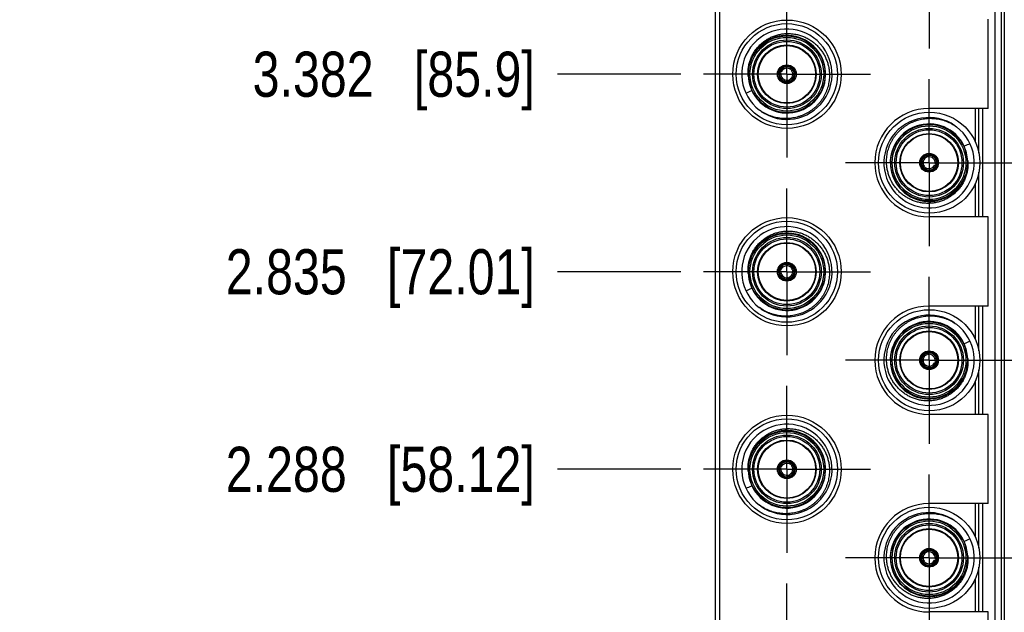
# Model space of a CAD drawing. Header units: inches. Extents: x 0.2 to 16.8, y 0.2 to 10.8.
# Tile 4 of 55: x 3.6 to 6.4, y 5.5 to 7.1. Entities that reach past the tile are written whole.
import ezdxf

# ---------------------------------------------------------------- set-up
doc = ezdxf.new("R2010")
doc.units = ezdxf.units.IN
doc.header["$LTSCALE"] = 0.935
doc.header["$MEASUREMENT"] = 0
doc.linetypes.add('CENTER', pattern=[0.6, 0.375, -0.075, 0.075, -0.075])
doc.layers.get('0').update_dxf_attribs({"linetype": 'CONTINUOUS'})
doc.layers.add('02___PRT_ALL_AXES', color=7, linetype='CONTINUOUS')
doc.layers.add('DIMENSIONS', color=7, linetype='CONTINUOUS')
doc.styles.get("Standard").update_dxf_attribs({"font": 'txt', "width": 0.8})
doc.dimstyles.new('DIMSTYLE_1', dxfattribs={"dimtxt": 0.125, "dimasz": 0.18, "dimexe": 0.18, "dimexo": 0.0625, "dimgap": 0.09, "dimtad": 0, "dimtih": 1, "dimtoh": 1, "dimdec": 3, "dimzin": 4, "dimdsep": 46, "dimtxsty": 'STANDARD', "dimblk": '_FILLED', "dimblk1": '_FILLED', "dimblk2": '_FILLED', "dimcen": 0.09, "dimadec": 0, "dimazin": 0, "dimtp": 0.001, "dimtm": 0.001, "dimtfac": 1, "dimtdec": 3, "dimtofl": 0, "dimtmove": 0, "dimatfit": 3, "dimldrblk": '_FILLED', "dimfxl": 1, "dimtolj": 1, "dimtzin": 4, "dimarcsym": 0})

# ---------------------------------------------------------------- blocks, each defined once
blk = doc.blocks.new('*D3')
at = {"layer": 'DIMENSIONS', "color": 2, "linetype": 'CONTINUOUS'}
blk.add_line((5.4634, 5.8873), (5.1222, 5.8873), dxfattribs=at)
at = {"layer": 'DIMENSIONS', "color": 2, "linetype": 'CONTINUOUS', "insert": (5.0597, 5.9498), "char_height": 0.125, "width": 1.325, "attachment_point": 3, "line_spacing_factor": 0.9}
blk.add_mtext('2.288{\\Ftxt.shx;\\W1.000000;\\H0.125000; }[58.12]', dxfattribs=at)
blk = doc.blocks.new('_FILLED')
at = {"color": 0, "linetype": 'BYBLOCK'}
blk.add_solid([(0, 0), (-1, 0.174), (-1, -0.174)], dxfattribs=at)
blk = doc.blocks.new('*D4')
at = {"layer": 'DIMENSIONS', "color": 2, "linetype": 'CONTINUOUS'}
blk.add_line((5.4634, 6.4343), (5.1222, 6.4343), dxfattribs=at)
at = {"layer": 'DIMENSIONS', "color": 2, "linetype": 'CONTINUOUS', "insert": (5.0597, 6.4968), "char_height": 0.125, "width": 1.325, "attachment_point": 3, "line_spacing_factor": 0.9}
blk.add_mtext('2.835{\\Ftxt.shx;\\W1.000000;\\H0.125000; }[72.01]', dxfattribs=at)
blk = doc.blocks.new('*D5')
at = {"layer": 'DIMENSIONS', "color": 2, "linetype": 'CONTINUOUS'}
blk.add_line((5.4634, 6.9813), (5.1222, 6.9813), dxfattribs=at)
at = {"layer": 'DIMENSIONS', "color": 2, "linetype": 'CONTINUOUS', "insert": (5.0597, 7.0438), "char_height": 0.125, "width": 1.225, "attachment_point": 3, "line_spacing_factor": 0.9}
blk.add_mtext('3.382{\\Ftxt.shx;\\W1.000000;\\H0.125000; }[85.9]', dxfattribs=at)
blk = doc.blocks.new('*D6')
at = {"layer": 'DIMENSIONS', "color": 2, "linetype": 'CONTINUOUS'}
blk.add_line((5.4634, 7.5283), (5.1222, 7.5283), dxfattribs=at)
at = {"layer": 'DIMENSIONS', "color": 2, "linetype": 'CONTINUOUS', "insert": (5.0597, 7.5908), "char_height": 0.125, "width": 1.225, "attachment_point": 3, "line_spacing_factor": 0.9}
blk.add_mtext('3.929{\\Ftxt.shx;\\W1.000000;\\H0.125000; }[99.8]', dxfattribs=at)
blk = doc.blocks.new('*D7')
at = {"layer": 'DIMENSIONS', "color": 2, "linetype": 'CONTINUOUS'}
blk.add_line((5.5727, 8.4213), (5.1222, 8.4213), dxfattribs=at)
at = {"layer": 'DIMENSIONS', "color": 2, "linetype": 'CONTINUOUS', "insert": (5.0597, 8.4838), "char_height": 0.125, "width": 1.425, "attachment_point": 3, "line_spacing_factor": 0.9}
blk.add_mtext('4.822{\\Ftxt.shx;\\W1.000000;\\H0.125000; }[122.48]', dxfattribs=at)

msp = doc.modelspace()

# ---------------------------------------------------------------- linework, layer by layer
at = {"color": 7, "linetype": 'CONTINUOUS'}
for p, q in [((5.5597, 3.4768), (5.5597, 8.5438)), ((5.5707, 8.5138), (5.5707, 3.5068)), ((5.7342, 6.9858), (5.7369, 6.9851)), ((5.735, 6.9888), (5.7377, 6.9881)), ((5.7369, 6.9851), (5.7406, 6.9836)), ((5.7416, 6.9875), (5.7377, 6.9881)), ((5.7702, 6.9968), (5.7671, 6.9943)), ((5.7699, 6.9915), (5.7724, 6.9946)), ((5.7722, 6.9988), (5.7702, 6.9968)), ((5.7744, 6.9966), (5.7724, 6.9946)), ((5.7593, 6.965), (5.7607, 6.9613)), ((5.7614, 6.9585), (5.7607, 6.9613)), ((5.7637, 6.9621), (5.7631, 6.966)), ((5.7644, 6.9594), (5.7637, 6.9621)), ((6.298, 6.8863), (6.298, 6.5863)), ((6.1428, 6.7583), (6.1436, 6.7555)), ((6.1436, 6.7555), (6.1442, 6.7516)), ((6.1459, 6.7591), (6.1466, 6.7563)), ((6.148, 6.7526), (6.1466, 6.7563)), ((6.1656, 6.7302), (6.1695, 6.7295)), ((6.1704, 6.7326), (6.1667, 6.734)), ((6.1723, 6.7288), (6.1695, 6.7295)), ((6.1731, 6.7318), (6.1704, 6.7326)), ((6.1329, 6.7211), (6.1349, 6.7231)), ((6.1374, 6.7261), (6.1349, 6.7231)), ((6.1351, 6.7188), (6.1371, 6.7208)), ((6.1371, 6.7208), (6.1401, 6.7233)), ((5.7342, 6.4388), (5.7369, 6.4381)), ((5.735, 6.4418), (5.7377, 6.4411)), ((5.7369, 6.4381), (5.7406, 6.4366)), ((5.7416, 6.4405), (5.7377, 6.4411)), ((5.7702, 6.4498), (5.7671, 6.4473)), ((5.7699, 6.4445), (5.7724, 6.4476)), ((5.7722, 6.4518), (5.7702, 6.4498)), ((5.7744, 6.4496), (5.7724, 6.4476)), ((5.7593, 6.418), (5.7607, 6.4143)), ((5.7614, 6.4115), (5.7607, 6.4143)), ((5.7637, 6.4151), (5.7631, 6.419)), ((5.7644, 6.4124), (5.7637, 6.4151)), ((6.298, 6.3393), (6.298, 6.0393)), ((6.1428, 6.2113), (6.1436, 6.2085)), ((6.1459, 6.2121), (6.1466, 6.2093)), ((6.1436, 6.2085), (6.1442, 6.2046)), ((6.148, 6.2056), (6.1466, 6.2093)), ((6.1656, 6.1832), (6.1695, 6.1825)), ((6.1704, 6.1856), (6.1667, 6.187)), ((6.1731, 6.1848), (6.1704, 6.1856)), ((6.1329, 6.1741), (6.1349, 6.1761)), ((6.1374, 6.1791), (6.1349, 6.1761)), ((6.1351, 6.1718), (6.1371, 6.1738)), ((6.1371, 6.1738), (6.1401, 6.1763)), ((6.1723, 6.1818), (6.1695, 6.1825)), ((5.7342, 5.8918), (5.7369, 5.8911)), ((5.735, 5.8948), (5.7377, 5.8941)), ((5.7369, 5.8911), (5.7406, 5.8896)), ((5.7416, 5.8935), (5.7377, 5.8941)), ((5.7702, 5.9028), (5.7671, 5.9003)), ((5.7699, 5.8975), (5.7724, 5.9006)), ((5.7722, 5.9048), (5.7702, 5.9028)), ((5.7744, 5.9026), (5.7724, 5.9006)), ((5.7593, 5.871), (5.7607, 5.8673)), ((5.7614, 5.8645), (5.7607, 5.8673)), ((5.7637, 5.8681), (5.7631, 5.872)), ((5.7644, 5.8654), (5.7637, 5.8681)), ((6.298, 5.7923), (6.298, 5.4923)), ((6.1428, 5.6643), (6.1436, 5.6615)), ((6.1436, 5.6615), (6.1442, 5.6576)), ((6.1459, 5.6651), (6.1466, 5.6623)), ((6.148, 5.6586), (6.1466, 5.6623)), ((6.1704, 5.6386), (6.1667, 5.64)), ((6.1731, 5.6378), (6.1704, 5.6386)), ((6.1329, 5.6271), (6.1349, 5.6291)), ((6.1374, 5.6321), (6.1349, 5.6291)), ((6.1351, 5.6248), (6.1371, 5.6268)), ((6.1371, 5.6268), (6.1401, 5.6293)), ((6.1656, 5.6362), (6.1695, 5.6355)), ((6.1723, 5.6348), (6.1695, 5.6355))]:
    msp.add_line(p, q, dxfattribs=at)
at = {"color": 9, "linetype": 'CONTINUOUS'}
for p, q in [((6.3318, 8.0108), (6.3318, 4.0108)), ((6.3496, 8.0108), (6.3496, 4.0108)), ((6.3582, 8.0108), (6.3582, 4.0108)), ((6.2785, 6.7934), (6.2785, 6.8863)), ((6.2882, 6.7627), (6.2882, 6.8863)), ((6.2882, 6.5863), (6.2882, 6.7099)), ((6.2785, 6.5863), (6.2785, 6.6792)), ((6.2785, 6.2464), (6.2785, 6.3393)), ((6.2882, 6.2157), (6.2882, 6.3393)), ((6.2882, 6.0393), (6.2882, 6.1629)), ((6.2785, 6.0393), (6.2785, 6.1322)), ((6.2785, 5.6994), (6.2785, 5.7923)), ((6.2882, 5.6687), (6.2882, 5.7923)), ((6.2882, 5.4923), (6.2882, 5.6159)), ((6.2785, 5.4923), (6.2785, 5.5852))]:
    msp.add_line(p, q, dxfattribs=at)
at = {"color": 7, "linetype": 'CONTINUOUS'}
for centre, radius in [((5.7569, 6.9813), 0.106), ((5.7569, 6.9813), 0.091), ((5.7569, 6.9813), 0.081), ((5.7569, 6.9813), 0.0795), ((5.7569, 6.9813), 0.026), ((6.1507, 6.7363), 0.14), ((6.1503, 6.7363), 0.106), ((6.1503, 6.7363), 0.091), ((6.1503, 6.7363), 0.081), ((6.1503, 6.7363), 0.0795), ((6.1503, 6.7363), 0.026), ((5.7569, 6.4343), 0.106), ((5.7569, 6.4343), 0.091), ((5.7569, 6.4343), 0.081), ((5.7569, 6.4343), 0.0795), ((5.7569, 6.4343), 0.026), ((6.1507, 6.1893), 0.14), ((6.1503, 6.1893), 0.106), ((6.1503, 6.1893), 0.091), ((6.1503, 6.1893), 0.081), ((6.1503, 6.1893), 0.0795), ((6.1503, 6.1893), 0.026), ((5.7569, 5.8873), 0.106), ((5.7569, 5.8873), 0.091), ((5.7569, 5.8873), 0.081), ((5.7569, 5.8873), 0.0795), ((5.7569, 5.8873), 0.026), ((6.1507, 5.6423), 0.14), ((6.1503, 5.6423), 0.106), ((6.1503, 5.6423), 0.091), ((6.1503, 5.6423), 0.081), ((6.1503, 5.6423), 0.0795), ((6.1503, 5.6423), 0.026)]:
    msp.add_circle(centre, radius, dxfattribs=at)
at = {"color": 9, "linetype": 'CONTINUOUS'}
for centre, radius in [((5.7569, 6.9813), 0.102), ((5.7569, 6.9813), 0.095), ((6.1503, 6.7363), 0.102), ((6.1503, 6.7363), 0.095), ((5.7569, 6.4343), 0.102), ((5.7569, 6.4343), 0.095), ((6.1503, 6.1893), 0.102), ((6.1503, 6.1893), 0.095), ((5.7569, 5.8873), 0.102), ((5.7569, 5.8873), 0.095), ((6.1503, 5.6423), 0.102), ((6.1503, 5.6423), 0.095)]:
    msp.add_circle(centre, radius, dxfattribs=at)
at = {"color": 7, "linetype": 'CONTINUOUS'}
for centre, radius, start, end in [((5.7569, 6.9813), 0.125, 235.0132, 232.7122), ((5.7569, 6.9813), 0.1073, 205.131, 182.6973), ((5.7569, 6.9813), 0.0232, 48.88, 161.12), ((5.7569, 6.9813), 0.0204, 49.421, 160.579), ((5.7569, 6.9813), 0.0245, 35.9199, 54.0806), ((5.7556, 6.9877), 0.1064, 186.1822, 197.4412), ((5.7569, 6.9813), 0.0245, 155.7546, 173.8229), ((5.7569, 6.9813), 0.0232, 168.88, 281.12), ((5.7569, 6.9813), 0.0204, 169.421, 280.579), ((5.7569, 6.9813), 0.0195, 160.3797, 169.6218), ((5.7569, 6.9813), 0.0165, 171.8591, 278.1409), ((5.7569, 6.9813), 0.0165, 51.8591, 158.1409), ((5.7569, 6.9813), 0.0165, 291.8591, 38.1409), ((5.7569, 6.9813), 0.0204, 289.421, 40.579), ((5.7569, 6.9813), 0.0232, 288.88, 41.12), ((5.7569, 6.9813), 0.0195, 40.381, 49.6231), ((5.7587, 6.975), 0.1064, 190.3871, 201.6461), ((5.7569, 6.9813), 0.0245, 276.1333, 294.2466), ((5.7569, 6.9813), 0.0195, 280.3767, 289.6184), ((4.8358, 8.8187), 2.0553, 293.141, 293.6351), ((6.1503, 6.7363), 0.125, 55.0132, 52.7122), ((6.1503, 6.7363), 0.1073, 25.131, 2.6973), ((7.0715, 4.8989), 2.0553, 113.141, 113.6351), ((6.1503, 6.7363), 0.0232, 108.88, 221.12), ((6.1503, 6.7363), 0.0204, 109.421, 220.579), ((6.1503, 6.7363), 0.0245, 96.1333, 114.2466), ((6.1503, 6.7363), 0.0195, 100.3767, 109.6184), ((6.1503, 6.7363), 0.0232, 348.88, 101.12), ((6.1503, 6.7363), 0.0204, 349.421, 100.579), ((6.1485, 6.7426), 0.1064, 10.3871, 21.6461), ((6.1517, 6.7299), 0.1064, 6.1822, 17.4412), ((6.1503, 6.7363), 0.0165, 111.8591, 218.1409), ((6.1503, 6.7363), 0.0232, 228.88, 341.12), ((6.1503, 6.7363), 0.0204, 229.421, 340.579), ((6.1503, 6.7363), 0.0165, 231.8591, 338.1409), ((6.1503, 6.7363), 0.0165, 351.8591, 98.1409), ((6.1503, 6.7363), 0.0195, 340.3797, 349.6218), ((6.1503, 6.7363), 0.0245, 335.7546, 353.8229), ((6.1503, 6.7363), 0.0245, 215.9199, 234.0806), ((6.1503, 6.7363), 0.0195, 220.381, 229.6231), ((5.7569, 6.4343), 0.125, 235.0132, 232.7122), ((5.7569, 6.4343), 0.1073, 205.131, 182.6973), ((5.7569, 6.4343), 0.0232, 48.88, 161.12), ((5.7556, 6.4407), 0.1064, 186.1822, 197.4412), ((5.7569, 6.4343), 0.0245, 155.7546, 173.8229), ((5.7569, 6.4343), 0.0232, 168.88, 281.12), ((5.7569, 6.4343), 0.0204, 169.421, 280.579), ((5.7569, 6.4343), 0.0204, 49.421, 160.579), ((5.7569, 6.4343), 0.0195, 160.3797, 169.6218), ((5.7569, 6.4343), 0.0165, 171.8591, 278.1409), ((5.7569, 6.4343), 0.0165, 51.8591, 158.1409), ((5.7569, 6.4343), 0.0165, 291.8591, 38.1409), ((5.7569, 6.4343), 0.0204, 289.421, 40.579), ((5.7569, 6.4343), 0.0232, 288.88, 41.12), ((5.7569, 6.4343), 0.0195, 40.381, 49.6231), ((5.7569, 6.4343), 0.0245, 35.9199, 54.0806), ((5.7587, 6.428), 0.1064, 190.3871, 201.6461), ((5.7569, 6.4343), 0.0245, 276.1333, 294.2466), ((5.7569, 6.4343), 0.0195, 280.3767, 289.6184), ((4.8358, 8.2717), 2.0553, 293.141, 293.6351), ((6.1503, 6.1893), 0.125, 55.0132, 52.7122), ((6.1503, 6.1893), 0.1073, 25.131, 2.6973), ((7.0715, 4.3519), 2.0553, 113.141, 113.6351), ((6.1503, 6.1893), 0.0232, 108.88, 221.12), ((6.1503, 6.1893), 0.0245, 96.1333, 114.2466), ((6.1503, 6.1893), 0.0232, 348.88, 101.12), ((6.1485, 6.1956), 0.1064, 10.3871, 21.6461), ((6.1517, 6.1829), 0.1064, 6.1822, 17.4412), ((6.1503, 6.1893), 0.0204, 109.421, 220.579), ((6.1503, 6.1893), 0.0165, 111.8591, 218.1409), ((6.1503, 6.1893), 0.0165, 231.8591, 338.1409), ((6.1503, 6.1893), 0.0195, 100.3767, 109.6184), ((6.1503, 6.1893), 0.0204, 349.421, 100.579), ((6.1503, 6.1893), 0.0165, 351.8591, 98.1409), ((6.1503, 6.1893), 0.0195, 340.3797, 349.6218), ((6.1503, 6.1893), 0.0245, 335.7546, 353.8229), ((6.1503, 6.1893), 0.0245, 215.9199, 234.0806), ((6.1503, 6.1893), 0.0232, 228.88, 341.12), ((6.1503, 6.1893), 0.0195, 220.381, 229.6231), ((6.1503, 6.1893), 0.0204, 229.421, 340.579), ((5.7569, 5.8873), 0.125, 235.0132, 232.7122), ((5.7569, 5.8873), 0.1073, 205.131, 182.6973), ((5.7569, 5.8873), 0.0232, 48.88, 161.12), ((5.7569, 5.8873), 0.0245, 155.7546, 173.8229), ((5.7569, 5.8873), 0.0232, 168.88, 281.12), ((5.7569, 5.8873), 0.0204, 169.421, 280.579), ((5.7569, 5.8873), 0.0204, 49.421, 160.579), ((5.7569, 5.8873), 0.0195, 160.3797, 169.6218), ((5.7569, 5.8873), 0.0165, 171.8591, 278.1409), ((5.7569, 5.8873), 0.0165, 51.8591, 158.1409), ((5.7569, 5.8873), 0.0165, 291.8591, 38.1409), ((5.7569, 5.8873), 0.0204, 289.421, 40.579), ((5.7569, 5.8873), 0.0232, 288.88, 41.12), ((5.7569, 5.8873), 0.0195, 40.381, 49.6231), ((5.7569, 5.8873), 0.0245, 35.9199, 54.0806), ((5.7556, 5.8937), 0.1064, 186.1822, 197.4412), ((5.7587, 5.881), 0.1064, 190.3871, 201.6461), ((5.7569, 5.8873), 0.0245, 276.1333, 294.2466), ((5.7569, 5.8873), 0.0195, 280.3767, 289.6184), ((4.8358, 7.7247), 2.0553, 293.141, 293.6351), ((6.1503, 5.6423), 0.125, 55.0132, 52.7122), ((6.1503, 5.6423), 0.1073, 25.131, 2.6973), ((7.0715, 3.8049), 2.0553, 113.141, 113.6351), ((6.1503, 5.6423), 0.0245, 96.1333, 114.2466), ((6.1503, 5.6423), 0.0232, 348.88, 101.12), ((6.1485, 5.6486), 0.1064, 10.3871, 21.6461), ((6.1517, 5.6359), 0.1064, 6.1822, 17.4412), ((6.1503, 5.6423), 0.0232, 108.88, 221.12), ((6.1503, 5.6423), 0.0204, 109.421, 220.579), ((6.1503, 5.6423), 0.0165, 111.8591, 218.1409), ((6.1503, 5.6423), 0.0195, 100.3767, 109.6184), ((6.1503, 5.6423), 0.0204, 349.421, 100.579), ((6.1503, 5.6423), 0.0165, 351.8591, 98.1409), ((6.1503, 5.6423), 0.0195, 340.3797, 349.6218), ((6.1503, 5.6423), 0.0245, 335.7546, 353.8229), ((6.1503, 5.6423), 0.0245, 215.9199, 234.0806), ((6.1503, 5.6423), 0.0232, 228.88, 341.12), ((6.1503, 5.6423), 0.0195, 220.381, 229.6231), ((6.1503, 5.6423), 0.0204, 229.421, 340.579), ((6.1503, 5.6423), 0.0165, 231.8591, 338.1409)]:
    msp.add_arc(centre, radius, start, end, dxfattribs=at)
for centre, major_axis, ratio, start_param, end_param in [((5.7456, 6.9927), (-0.0218, 0.0218), 0.852743, -2.061295, -1.938719), ((5.7528, 6.9658), (0.0079, 0.0298), 0.852633, 1.078798, 1.201374), ((5.7611, 6.9969), (0.008, 0.0297), 0.852506, -4.342968, -4.220392), ((5.7683, 6.9699), (0.0218, -0.0218), 0.852397, 1.938721, 2.061297), ((5.7414, 6.9771), (0.0297, 0.008), 0.852806, -1.202472, -1.079896), ((5.7725, 6.9855), (0.0298, 0.008), 0.852334, -2.061698, -1.939122), ((6.1348, 6.7321), (0.0298, 0.008), 0.852334, 1.079895, 1.202471), ((6.1659, 6.7405), (0.0297, 0.008), 0.852806, 1.939121, 2.061697), ((6.1462, 6.7208), (0.008, 0.0297), 0.852506, -1.201375, -1.078799), ((6.1545, 6.7519), (0.0079, 0.0298), 0.852633, -2.062794, -1.940219), ((6.1389, 6.7477), (0.0218, -0.0218), 0.852397, -1.202872, -1.080296), ((6.1617, 6.7249), (-0.0218, 0.0218), 0.852743, 1.080298, 1.202874), ((5.7528, 6.4188), (0.0079, 0.0298), 0.852633, 1.078798, 1.201374), ((5.7611, 6.4499), (0.008, 0.0297), 0.852506, -4.342968, -4.220392), ((5.7456, 6.4457), (-0.0218, 0.0218), 0.852743, -2.061295, -1.938719), ((5.7683, 6.4229), (0.0218, -0.0218), 0.852397, 1.938721, 2.061297), ((5.7414, 6.4301), (0.0297, 0.008), 0.852806, -1.202472, -1.079896), ((5.7725, 6.4385), (0.0298, 0.008), 0.852334, -2.061698, -1.939122), ((6.1348, 6.1851), (0.0298, 0.008), 0.852334, 1.079895, 1.202471), ((6.1659, 6.1935), (0.0297, 0.008), 0.852806, 1.939121, 2.061697), ((6.1545, 6.2049), (0.0079, 0.0298), 0.852633, -2.062794, -1.940219), ((6.1389, 6.2007), (0.0218, -0.0218), 0.852397, -1.202872, -1.080296), ((6.1617, 6.1779), (-0.0218, 0.0218), 0.852743, 1.080298, 1.202874), ((6.1462, 6.1738), (0.008, 0.0297), 0.852506, -1.201375, -1.078799), ((5.7528, 5.8718), (0.0079, 0.0298), 0.852633, 1.078798, 1.201374), ((5.7611, 5.9029), (0.008, 0.0297), 0.852506, -4.342968, -4.220392), ((5.7456, 5.8987), (-0.0218, 0.0218), 0.852743, -2.061295, -1.938719), ((5.7683, 5.8759), (0.0218, -0.0218), 0.852397, 1.938721, 2.061297), ((5.7414, 5.8831), (0.0297, 0.008), 0.852806, -1.202472, -1.079896), ((5.7725, 5.8915), (0.0298, 0.008), 0.852334, -2.061698, -1.939122), ((6.1659, 5.6465), (0.0297, 0.008), 0.852806, 1.939121, 2.061697), ((6.1348, 5.6381), (0.0298, 0.008), 0.852334, 1.079895, 1.202471), ((6.1545, 5.6579), (0.0079, 0.0298), 0.852633, -2.062794, -1.940219), ((6.1389, 5.6537), (0.0218, -0.0218), 0.852397, -1.202872, -1.080296), ((6.1617, 5.6309), (-0.0218, 0.0218), 0.852743, 1.080298, 1.202874), ((6.1462, 5.6268), (0.008, 0.0297), 0.852506, -1.201375, -1.078799)]:
    msp.add_ellipse(centre, major_axis=major_axis, ratio=ratio, start_param=start_param, end_param=end_param, dxfattribs=at)
for points, knots in [([(5.6498, 6.9763), (5.6495, 6.9801), (5.6493, 6.9859), (5.6498, 6.9935), (5.6506, 7.0012), (5.6521, 7.0087), (5.6541, 7.0161), (5.6559, 7.0216), (5.658, 7.0269), (5.6604, 7.0322), (5.6631, 7.0373), (5.667, 7.0439), (5.6725, 7.0518), (5.6789, 7.059), (5.6844, 7.0644), (5.6901, 7.0694), (5.6963, 7.074), (5.7028, 7.0782), (5.7095, 7.0819), (5.7182, 7.086), (5.7291, 7.0897), (5.7403, 7.0924), (5.7498, 7.0936), (5.7575, 7.094), (5.7652, 7.0939), (5.7729, 7.0933), (5.7804, 7.0922), (5.788, 7.0906), (5.7954, 7.0885), (5.8025, 7.0858), (5.8096, 7.0827), (5.8181, 7.0782), (5.8277, 7.0719), (5.8366, 7.0646), (5.8434, 7.0578), (5.8484, 7.052), (5.8532, 7.0459), (5.8574, 7.0395), (5.8612, 7.0328), (5.8646, 7.0259), (5.8675, 7.0188), (5.8699, 7.0115), (5.8719, 7.0041), (5.8737, 6.9947), (5.8748, 6.9832), (5.8747, 6.9755), (5.8745, 6.9717)], [0, 0, 0, 0, 0.031235, 0.04687, 0.062504, 0.093749, 0.109375, 0.125002, 0.140631, 0.15626, 0.171888, 0.187516, 0.218762, 0.250007, 0.265636, 0.281264, 0.31251, 0.328138, 0.343766, 0.375012, 0.406258, 0.437504, 0.46875, 0.484378, 0.500006, 0.531253, 0.546881, 0.562509, 0.593755, 0.609383, 0.625012, 0.656258, 0.687504, 0.718751, 0.749997, 0.765626, 0.781254, 0.8125, 0.828128, 0.843756, 0.875003, 0.890631, 0.906259, 0.937506, 0.968753, 1, 1, 1, 1]), ([(5.8745, 6.9717), (5.8744, 6.9689), (5.8739, 6.9635), (5.8726, 6.9555), (5.8708, 6.9476), (5.8684, 6.9398), (5.8656, 6.9322), (5.8622, 6.9248), (5.8583, 6.9177), (5.8539, 6.9108), (5.8491, 6.9043), (5.8438, 6.8981), (5.8381, 6.8922), (5.8321, 6.8868), (5.8257, 6.8818), (5.819, 6.8772), (5.812, 6.8731), (5.8047, 6.8694), (5.7972, 6.8663), (5.7895, 6.8637), (5.7817, 6.8615), (5.7737, 6.86), (5.7656, 6.8589), (5.7575, 6.8584), (5.7494, 6.8584), (5.7386, 6.8591), (5.7279, 6.8609), (5.7174, 6.8638), (5.7097, 6.8664), (5.7022, 6.8695), (5.6925, 6.8744), (5.6856, 6.8787), (5.6812, 6.8819)], [0, 0, 0, 0, 0.031252, 0.062504, 0.093756, 0.125008, 0.15626, 0.187512, 0.218764, 0.250016, 0.281268, 0.312521, 0.343773, 0.375025, 0.406277, 0.437529, 0.468781, 0.500033, 0.531285, 0.562537, 0.593789, 0.625042, 0.656294, 0.687545, 0.718798, 0.75005, 0.812521, 0.843771, 0.87502, 0.906274, 0.937539, 1, 1, 1, 1]), ([(6.0327, 6.746), (6.0329, 6.7487), (6.0334, 6.7541), (6.0346, 6.7621), (6.0365, 6.77), (6.0388, 6.7778), (6.0417, 6.7854), (6.0451, 6.7928), (6.049, 6.7999), (6.0534, 6.8068), (6.0582, 6.8133), (6.0635, 6.8195), (6.0691, 6.8254), (6.0752, 6.8308), (6.0816, 6.8358), (6.0883, 6.8404), (6.0953, 6.8445), (6.1026, 6.8482), (6.1101, 6.8513), (6.1178, 6.854), (6.1256, 6.8561), (6.1336, 6.8577), (6.1416, 6.8587), (6.1498, 6.8593), (6.1579, 6.8592), (6.1687, 6.8585), (6.1794, 6.8567), (6.1899, 6.8539), (6.1976, 6.8512), (6.2051, 6.8481), (6.2148, 6.8433), (6.2217, 6.8389), (6.2261, 6.8358)], [0, 0, 0, 0, 0.031252, 0.062504, 0.093756, 0.125008, 0.15626, 0.187512, 0.218764, 0.250016, 0.281268, 0.312521, 0.343773, 0.375025, 0.406277, 0.437529, 0.468781, 0.500033, 0.531285, 0.562537, 0.593789, 0.625042, 0.656294, 0.687545, 0.718798, 0.75005, 0.812521, 0.843771, 0.87502, 0.906274, 0.937539, 1, 1, 1, 1]), ([(6.2575, 6.7414), (6.2578, 6.7375), (6.2579, 6.7318), (6.2575, 6.7241), (6.2567, 6.7165), (6.2552, 6.7089), (6.2532, 6.7015), (6.2513, 6.696), (6.2492, 6.6907), (6.2468, 6.6854), (6.2442, 6.6803), (6.2402, 6.6737), (6.2347, 6.6659), (6.2284, 6.6586), (6.2229, 6.6533), (6.2171, 6.6482), (6.211, 6.6436), (6.2045, 6.6395), (6.1978, 6.6357), (6.1891, 6.6316), (6.1782, 6.6279), (6.167, 6.6253), (6.1574, 6.624), (6.1498, 6.6237), (6.1421, 6.6237), (6.1344, 6.6243), (6.1268, 6.6255), (6.1193, 6.627), (6.1119, 6.6292), (6.1047, 6.6319), (6.0977, 6.6349), (6.0892, 6.6394), (6.0795, 6.6457), (6.0706, 6.653), (6.0638, 6.6598), (6.0588, 6.6657), (6.0541, 6.6717), (6.0498, 6.6781), (6.0461, 6.6848), (6.0427, 6.6917), (6.0398, 6.6988), (6.0374, 6.7061), (6.0354, 6.7135), (6.0336, 6.723), (6.0325, 6.7345), (6.0325, 6.7421), (6.0327, 6.746)], [0, 0, 0, 0, 0.031235, 0.04687, 0.062504, 0.093749, 0.109375, 0.125002, 0.140631, 0.15626, 0.171888, 0.187516, 0.218762, 0.250007, 0.265636, 0.281264, 0.31251, 0.328138, 0.343766, 0.375012, 0.406258, 0.437504, 0.46875, 0.484378, 0.500006, 0.531253, 0.546881, 0.562509, 0.593755, 0.609383, 0.625012, 0.656258, 0.687504, 0.718751, 0.749997, 0.765626, 0.781254, 0.8125, 0.828128, 0.843756, 0.875003, 0.890631, 0.906259, 0.937506, 0.968753, 1, 1, 1, 1]), ([(5.6498, 6.4293), (5.6495, 6.4331), (5.6493, 6.4389), (5.6498, 6.4465), (5.6506, 6.4542), (5.6521, 6.4617), (5.6541, 6.4691), (5.6559, 6.4746), (5.658, 6.4799), (5.6604, 6.4852), (5.6631, 6.4903), (5.667, 6.4969), (5.6725, 6.5048), (5.6789, 6.512), (5.6844, 6.5174), (5.6901, 6.5224), (5.6963, 6.527), (5.7028, 6.5312), (5.7095, 6.5349), (5.7182, 6.539), (5.7291, 6.5427), (5.7403, 6.5454), (5.7498, 6.5466), (5.7575, 6.547), (5.7652, 6.5469), (5.7729, 6.5463), (5.7804, 6.5452), (5.788, 6.5436), (5.7954, 6.5415), (5.8025, 6.5388), (5.8096, 6.5357), (5.8181, 6.5312), (5.8277, 6.5249), (5.8366, 6.5176), (5.8434, 6.5108), (5.8484, 6.505), (5.8532, 6.4989), (5.8574, 6.4925), (5.8612, 6.4858), (5.8646, 6.4789), (5.8675, 6.4718), (5.8699, 6.4645), (5.8719, 6.4571), (5.8737, 6.4477), (5.8748, 6.4362), (5.8747, 6.4285), (5.8745, 6.4247)], [0, 0, 0, 0, 0.031235, 0.04687, 0.062504, 0.093749, 0.109375, 0.125002, 0.140631, 0.15626, 0.171888, 0.187516, 0.218762, 0.250007, 0.265636, 0.281264, 0.31251, 0.328138, 0.343766, 0.375012, 0.406258, 0.437504, 0.46875, 0.484378, 0.500006, 0.531253, 0.546881, 0.562509, 0.593755, 0.609383, 0.625012, 0.656258, 0.687504, 0.718751, 0.749997, 0.765626, 0.781254, 0.8125, 0.828128, 0.843756, 0.875003, 0.890631, 0.906259, 0.937506, 0.968753, 1, 1, 1, 1]), ([(5.8745, 6.4247), (5.8744, 6.4219), (5.8739, 6.4165), (5.8726, 6.4085), (5.8708, 6.4006), (5.8684, 6.3928), (5.8656, 6.3852), (5.8622, 6.3778), (5.8583, 6.3707), (5.8539, 6.3638), (5.8491, 6.3573), (5.8438, 6.3511), (5.8381, 6.3452), (5.8321, 6.3398), (5.8257, 6.3348), (5.819, 6.3302), (5.812, 6.3261), (5.8047, 6.3224), (5.7972, 6.3193), (5.7895, 6.3167), (5.7817, 6.3145), (5.7737, 6.313), (5.7656, 6.3119), (5.7575, 6.3114), (5.7494, 6.3114), (5.7386, 6.3121), (5.7279, 6.3139), (5.7174, 6.3168), (5.7097, 6.3194), (5.7022, 6.3225), (5.6925, 6.3274), (5.6856, 6.3317), (5.6812, 6.3349)], [0, 0, 0, 0, 0.031252, 0.062504, 0.093756, 0.125008, 0.15626, 0.187512, 0.218764, 0.250016, 0.281268, 0.312521, 0.343773, 0.375025, 0.406277, 0.437529, 0.468781, 0.500033, 0.531285, 0.562537, 0.593789, 0.625042, 0.656294, 0.687545, 0.718798, 0.75005, 0.812521, 0.843771, 0.87502, 0.906274, 0.937539, 1, 1, 1, 1]), ([(6.0327, 6.199), (6.0329, 6.2017), (6.0334, 6.2071), (6.0346, 6.2151), (6.0365, 6.223), (6.0388, 6.2308), (6.0417, 6.2384), (6.0451, 6.2458), (6.049, 6.2529), (6.0534, 6.2598), (6.0582, 6.2663), (6.0635, 6.2725), (6.0691, 6.2784), (6.0752, 6.2838), (6.0816, 6.2888), (6.0883, 6.2934), (6.0953, 6.2975), (6.1026, 6.3012), (6.1101, 6.3043), (6.1178, 6.307), (6.1256, 6.3091), (6.1336, 6.3107), (6.1416, 6.3117), (6.1498, 6.3123), (6.1579, 6.3122), (6.1687, 6.3115), (6.1794, 6.3097), (6.1899, 6.3069), (6.1976, 6.3042), (6.2051, 6.3011), (6.2148, 6.2963), (6.2217, 6.2919), (6.2261, 6.2888)], [0, 0, 0, 0, 0.031252, 0.062504, 0.093756, 0.125008, 0.15626, 0.187512, 0.218764, 0.250016, 0.281268, 0.312521, 0.343773, 0.375025, 0.406277, 0.437529, 0.468781, 0.500033, 0.531285, 0.562537, 0.593789, 0.625042, 0.656294, 0.687545, 0.718798, 0.75005, 0.812521, 0.843771, 0.87502, 0.906274, 0.937539, 1, 1, 1, 1]), ([(6.2575, 6.1944), (6.2578, 6.1905), (6.2579, 6.1848), (6.2575, 6.1771), (6.2567, 6.1695), (6.2552, 6.1619), (6.2532, 6.1545), (6.2513, 6.149), (6.2492, 6.1437), (6.2468, 6.1384), (6.2442, 6.1333), (6.2402, 6.1267), (6.2347, 6.1189), (6.2284, 6.1116), (6.2229, 6.1063), (6.2171, 6.1012), (6.211, 6.0966), (6.2045, 6.0925), (6.1978, 6.0887), (6.1891, 6.0846), (6.1782, 6.0809), (6.167, 6.0783), (6.1574, 6.077), (6.1498, 6.0767), (6.1421, 6.0767), (6.1344, 6.0773), (6.1268, 6.0785), (6.1193, 6.08), (6.1119, 6.0822), (6.1047, 6.0849), (6.0977, 6.0879), (6.0892, 6.0924), (6.0795, 6.0987), (6.0706, 6.106), (6.0638, 6.1128), (6.0588, 6.1187), (6.0541, 6.1247), (6.0498, 6.1311), (6.0461, 6.1378), (6.0427, 6.1447), (6.0398, 6.1518), (6.0374, 6.1591), (6.0354, 6.1665), (6.0336, 6.176), (6.0325, 6.1875), (6.0325, 6.1951), (6.0327, 6.199)], [0, 0, 0, 0, 0.031235, 0.04687, 0.062504, 0.093749, 0.109375, 0.125002, 0.140631, 0.15626, 0.171888, 0.187516, 0.218762, 0.250007, 0.265636, 0.281264, 0.31251, 0.328138, 0.343766, 0.375012, 0.406258, 0.437504, 0.46875, 0.484378, 0.500006, 0.531253, 0.546881, 0.562509, 0.593755, 0.609383, 0.625012, 0.656258, 0.687504, 0.718751, 0.749997, 0.765626, 0.781254, 0.8125, 0.828128, 0.843756, 0.875003, 0.890631, 0.906259, 0.937506, 0.968753, 1, 1, 1, 1]), ([(5.6498, 5.8823), (5.6495, 5.8861), (5.6493, 5.8919), (5.6498, 5.8995), (5.6506, 5.9072), (5.6521, 5.9147), (5.6541, 5.9221), (5.6559, 5.9276), (5.658, 5.9329), (5.6604, 5.9382), (5.6631, 5.9433), (5.667, 5.9499), (5.6725, 5.9578), (5.6789, 5.965), (5.6844, 5.9704), (5.6901, 5.9754), (5.6963, 5.98), (5.7028, 5.9842), (5.7095, 5.9879), (5.7182, 5.992), (5.7291, 5.9957), (5.7403, 5.9984), (5.7498, 5.9996), (5.7575, 6), (5.7652, 5.9999), (5.7729, 5.9993), (5.7804, 5.9982), (5.788, 5.9966), (5.7954, 5.9945), (5.8025, 5.9918), (5.8096, 5.9887), (5.8181, 5.9842), (5.8277, 5.9779), (5.8366, 5.9706), (5.8434, 5.9638), (5.8484, 5.958), (5.8532, 5.9519), (5.8574, 5.9455), (5.8612, 5.9388), (5.8646, 5.9319), (5.8675, 5.9248), (5.8699, 5.9175), (5.8719, 5.9101), (5.8737, 5.9007), (5.8748, 5.8892), (5.8747, 5.8815), (5.8745, 5.8777)], [0, 0, 0, 0, 0.031235, 0.04687, 0.062504, 0.093749, 0.109375, 0.125002, 0.140631, 0.15626, 0.171888, 0.187516, 0.218762, 0.250007, 0.265636, 0.281264, 0.31251, 0.328138, 0.343766, 0.375012, 0.406258, 0.437504, 0.46875, 0.484378, 0.500006, 0.531253, 0.546881, 0.562509, 0.593755, 0.609383, 0.625012, 0.656258, 0.687504, 0.718751, 0.749997, 0.765626, 0.781254, 0.8125, 0.828128, 0.843756, 0.875003, 0.890631, 0.906259, 0.937506, 0.968753, 1, 1, 1, 1]), ([(5.8745, 5.8777), (5.8744, 5.8749), (5.8739, 5.8695), (5.8726, 5.8615), (5.8708, 5.8536), (5.8684, 5.8458), (5.8656, 5.8382), (5.8622, 5.8308), (5.8583, 5.8237), (5.8539, 5.8168), (5.8491, 5.8103), (5.8438, 5.8041), (5.8381, 5.7982), (5.8321, 5.7928), (5.8257, 5.7878), (5.819, 5.7832), (5.812, 5.7791), (5.8047, 5.7754), (5.7972, 5.7723), (5.7895, 5.7697), (5.7817, 5.7675), (5.7737, 5.766), (5.7656, 5.7649), (5.7575, 5.7644), (5.7494, 5.7644), (5.7386, 5.7651), (5.7279, 5.7669), (5.7174, 5.7698), (5.7097, 5.7724), (5.7022, 5.7755), (5.6925, 5.7804), (5.6856, 5.7847), (5.6812, 5.7879)], [0, 0, 0, 0, 0.031252, 0.062504, 0.093756, 0.125008, 0.15626, 0.187512, 0.218764, 0.250016, 0.281268, 0.312521, 0.343773, 0.375025, 0.406277, 0.437529, 0.468781, 0.500033, 0.531285, 0.562537, 0.593789, 0.625042, 0.656294, 0.687545, 0.718798, 0.75005, 0.812521, 0.843771, 0.87502, 0.906274, 0.937539, 1, 1, 1, 1]), ([(6.0327, 5.652), (6.0329, 5.6547), (6.0334, 5.6601), (6.0346, 5.6681), (6.0365, 5.676), (6.0388, 5.6838), (6.0417, 5.6914), (6.0451, 5.6988), (6.049, 5.7059), (6.0534, 5.7128), (6.0582, 5.7193), (6.0635, 5.7255), (6.0691, 5.7314), (6.0752, 5.7368), (6.0816, 5.7418), (6.0883, 5.7464), (6.0953, 5.7505), (6.1026, 5.7542), (6.1101, 5.7573), (6.1178, 5.76), (6.1256, 5.7621), (6.1336, 5.7637), (6.1416, 5.7647), (6.1498, 5.7653), (6.1579, 5.7652), (6.1687, 5.7645), (6.1794, 5.7627), (6.1899, 5.7599), (6.1976, 5.7572), (6.2051, 5.7541), (6.2148, 5.7493), (6.2217, 5.7449), (6.2261, 5.7418)], [0, 0, 0, 0, 0.031252, 0.062504, 0.093756, 0.125008, 0.15626, 0.187512, 0.218764, 0.250016, 0.281268, 0.312521, 0.343773, 0.375025, 0.406277, 0.437529, 0.468781, 0.500033, 0.531285, 0.562537, 0.593789, 0.625042, 0.656294, 0.687545, 0.718798, 0.75005, 0.812521, 0.843771, 0.87502, 0.906274, 0.937539, 1, 1, 1, 1]), ([(6.2575, 5.6474), (6.2578, 5.6435), (6.2579, 5.6378), (6.2575, 5.6301), (6.2567, 5.6225), (6.2552, 5.6149), (6.2532, 5.6075), (6.2513, 5.602), (6.2492, 5.5967), (6.2468, 5.5914), (6.2442, 5.5863), (6.2402, 5.5797), (6.2347, 5.5719), (6.2284, 5.5646), (6.2229, 5.5593), (6.2171, 5.5542), (6.211, 5.5496), (6.2045, 5.5455), (6.1978, 5.5417), (6.1891, 5.5376), (6.1782, 5.5339), (6.167, 5.5313), (6.1574, 5.53), (6.1498, 5.5297), (6.1421, 5.5297), (6.1344, 5.5303), (6.1268, 5.5315), (6.1193, 5.533), (6.1119, 5.5352), (6.1047, 5.5379), (6.0977, 5.5409), (6.0892, 5.5454), (6.0795, 5.5517), (6.0706, 5.559), (6.0638, 5.5658), (6.0588, 5.5717), (6.0541, 5.5777), (6.0498, 5.5841), (6.0461, 5.5908), (6.0427, 5.5977), (6.0398, 5.6048), (6.0374, 5.6121), (6.0354, 5.6195), (6.0336, 5.629), (6.0325, 5.6405), (6.0325, 5.6481), (6.0327, 5.652)], [0, 0, 0, 0, 0.031235, 0.04687, 0.062504, 0.093749, 0.109375, 0.125002, 0.140631, 0.15626, 0.171888, 0.187516, 0.218762, 0.250007, 0.265636, 0.281264, 0.31251, 0.328138, 0.343766, 0.375012, 0.406258, 0.437504, 0.46875, 0.484378, 0.500006, 0.531253, 0.546881, 0.562509, 0.593755, 0.609383, 0.625012, 0.656258, 0.687504, 0.718751, 0.749997, 0.765626, 0.781254, 0.8125, 0.828128, 0.843756, 0.875003, 0.890631, 0.906259, 0.937506, 0.968753, 1, 1, 1, 1])]:
    msp.add_open_spline(points, degree=3, knots=knots, dxfattribs=at)
at = {"layer": '02___PRT_ALL_AXES', "color": 7, "linetype": 'CENTER'}
for p, q in [((6.1503, 7.2833), (6.1503, 7.0523)), ((5.7569, 6.9813), (5.7569, 7.2123)), ((5.7569, 6.9813), (5.5259, 6.9813)), ((5.7569, 6.9813), (5.7569, 6.7503)), ((5.7569, 6.9813), (5.9879, 6.9813)), ((6.1503, 6.7363), (6.1503, 6.9673)), ((6.1503, 6.7363), (5.9193, 6.7363)), ((6.1503, 6.7363), (6.1503, 6.5053)), ((6.1503, 6.7363), (6.3813, 6.7363)), ((5.7569, 6.4343), (5.7569, 6.6653)), ((5.7569, 6.4343), (5.5259, 6.4343)), ((5.7569, 6.4343), (5.7569, 6.2033)), ((5.7569, 6.4343), (5.9879, 6.4343)), ((6.1503, 6.1893), (6.1503, 6.4203)), ((6.1503, 6.1893), (5.9193, 6.1893)), ((6.1503, 6.1893), (6.1503, 5.9583)), ((6.1503, 6.1893), (6.3813, 6.1893)), ((5.7569, 5.8873), (5.7569, 6.1183)), ((5.7569, 5.8873), (5.5259, 5.8873)), ((5.7569, 5.8873), (5.7569, 5.6563)), ((5.7569, 5.8873), (5.9879, 5.8873)), ((6.1503, 5.6423), (6.1503, 5.8733)), ((6.1503, 5.6423), (5.9193, 5.6423)), ((6.1503, 5.6423), (6.3813, 5.6423)), ((6.1503, 5.6423), (6.1503, 5.4113)), ((5.7569, 5.3403), (5.7569, 5.5713))]:
    msp.add_line(p, q, dxfattribs=at)
at = {"layer": '02___PRT_ALL_AXES', "color": 7, "linetype": 'CONTINUOUS'}
for p, q in [((6.3137, 6.8863), (6.3137, 7.1333)), ((6.3137, 6.8863), (6.1502, 6.8863)), ((6.3137, 6.5863), (6.1502, 6.5863)), ((6.3137, 6.3393), (6.3137, 6.5863)), ((6.3137, 6.3393), (6.1502, 6.3393)), ((6.3137, 6.0393), (6.1502, 6.0393)), ((6.3137, 5.7923), (6.3137, 6.0393)), ((6.3137, 5.7923), (6.1502, 5.7923)), ((6.3137, 5.4923), (6.1502, 5.4923)), ((6.3137, 5.2453), (6.3137, 5.4923))]:
    msp.add_line(p, q, dxfattribs=at)
for centre, radius in [((5.7573, 6.9813), 0.15), ((5.7567, 6.9813), 0.14), ((5.7573, 6.4343), 0.15), ((5.7567, 6.4343), 0.14), ((5.7573, 5.8873), 0.15), ((5.7567, 5.8873), 0.14)]:
    msp.add_circle(centre, radius, dxfattribs=at)
for centre in [(6.1502, 6.7363), (6.1502, 6.1893), (6.1502, 5.6423)]:
    msp.add_arc(centre, 0.15, 90, 270, dxfattribs=at)

# ---------------------------------------------------------------- dimensions: what is measured, and where the dimension line sits
at = {"layer": 'DIMENSIONS', "color": 2, "linetype": 'CONTINUOUS'}
for feature_location, offset, origin, picture, middle in [((5.5727, 8.4213), (-0.4505, 0), (5.6352, 3.5993), '*D7', (4.0472, 8.4213)), ((5.4634, 7.5283), (-0.3413, 0), (5.5259, 3.5993), '*D6', (4.1472, 7.5283)), ((5.4634, 6.9813), (-0.3413, 0), (5.5259, 3.5993), '*D5', (4.1472, 6.9813)), ((5.4634, 6.4343), (-0.3413, 0), (5.5259, 3.5993), '*D4', (4.0972, 6.4343)), ((5.4634, 5.8873), (-0.3413, 0), (5.5259, 3.5993), '*D3', (4.0972, 5.8873))]:
    dim = msp.add_ordinate_dim(feature_location=feature_location, offset=offset, dtype=0, origin=origin, dimstyle='DIMSTYLE_1', dxfattribs=at)
    dim.commit()
    dim.dimension.update_dxf_attribs({"geometry": picture, "text_midpoint": middle})

doc.saveas('drawing.dxf')
